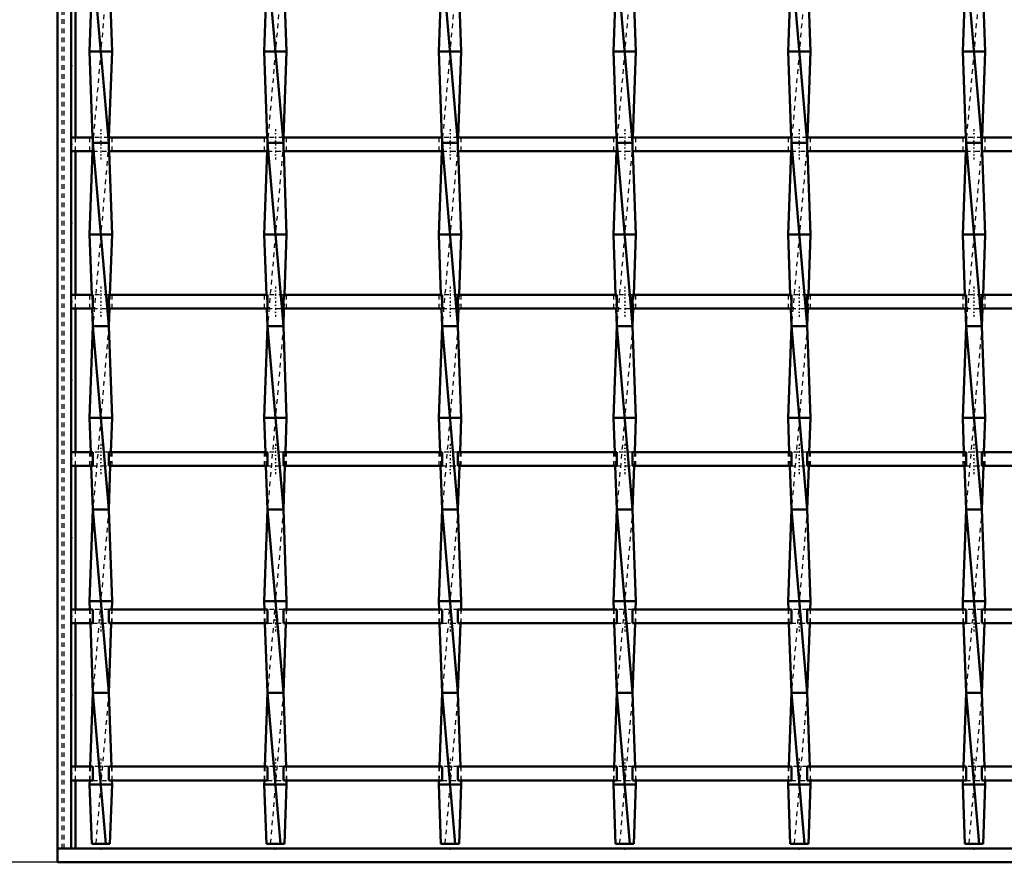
# Model space of a CAD drawing. Header units: millimetres. Extents: x -1015 to 657, y -500 to 954.
# Tile 2 of 30: x -608 to -393, y -500 to -316. Entities that reach past the tile are written whole.
import ezdxf

# ---------------------------------------------------------------- set-up
doc = ezdxf.new("R2010")
doc.units = ezdxf.units.MM
doc.linetypes.add('Center', pattern=[1.5, 0.45, -0.5, 0.05, -0.5])
doc.linetypes.add('Dashed', pattern=[2, 1, -1])
for name, color, linetype, lineweight in [('2d ConnectionPoints', 7, 'Continuous', 50), ('AM_0', 7, 'Continuous', 50), ('AM_5', 3, 'Continuous', 25), ('AM_7', 7, 'Center', 25), ('AM_9', 6, 'Dashed', 25)]:
    doc.layers.add(name, color=color, linetype=linetype, lineweight=lineweight)
doc.dimstyles.new('ISO-25', dxfattribs={"dimtxt": 2.5, "dimasz": 2.5, "dimexe": 1.25, "dimexo": 0.625, "dimtad": 1, "dimtxsty": 'Standard', "dimcen": 2.5, "dimadec": 0, "dimazin": 0, "dimtfac": 1, "dimtmove": 0, "dimatfit": 3, "dimfxl": 1, "dimarcsym": 0})

# ---------------------------------------------------------------- blocks, each defined once
blk = doc.blocks.new('2_deenganh4otd6iv0oao3841nc________0_in_LSSP33034383111200100035010_4')
at = {"layer": 'AM_0'}
for p, q in [((-600, -497), (-600, -500)), ((600, -497), (-600, -497)), ((600, -500), (-600, -500))]:
    blk.add_line(p, q, dxfattribs=at)
blk = doc.blocks.new('3_2iv7sswl9wwm44mzfjfok6h7a________0_in_LSSP33034383111200100035010_4')
at = {"layer": 'AM_0'}
for p, q in [((-592.28, -303), (-588.82, -343)), ((-592.55, -310.47), (-593, -323)), ((-588.55, -310.47), (-588.1, -323)), ((-588.1, -323), (-593, -323)), ((-593, -323), (-592.33, -341.8)), ((-588.1, -323), (-588.77, -341.8)), ((-588.82, -343), (-592.28, -343)), ((-592.28, -343), (-588.82, -383)), ((-592.35, -344.8), (-593, -363)), ((-588.75, -344.8), (-588.1, -363)), ((-588.1, -363), (-593, -363)), ((-593, -363), (-592.53, -376.13)), ((-588.1, -363), (-588.57, -376.13)), ((-592.42, -379.13), (-592.28, -383)), ((-588.68, -379.13), (-588.82, -383)), ((-592.28, -383), (-593, -403)), ((-592.28, -383), (-588.82, -423)), ((-588.82, -383), (-592.28, -383)), ((-588.82, -383), (-588.1, -403)), ((-593, -403), (-592.73, -410.46)), ((-588.1, -403), (-593, -403)), ((-588.1, -403), (-588.37, -410.46)), ((-592.62, -413.46), (-592.28, -423)), ((-588.48, -413.46), (-588.82, -423)), ((-592.28, -423), (-593, -443)), ((-592.28, -423), (-588.82, -463)), ((-588.82, -423), (-592.28, -423)), ((-588.82, -423), (-588.1, -443)), ((-588.1, -443), (-593, -443)), ((-593, -443), (-592.94, -444.79)), ((-588.1, -443), (-588.16, -444.79)), ((-592.83, -447.79), (-592.28, -463)), ((-588.27, -447.79), (-588.82, -463)), ((-592.28, -463), (-592.86, -479.12)), ((-592.28, -463), (-589.42, -496)), ((-588.82, -463), (-592.28, -463)), ((-588.82, -463), (-588.24, -479.12)), ((-592.97, -482.12), (-593, -483)), ((-593, -483), (-592.53, -496)), ((-588.1, -483), (-593, -483)), ((-588.1, -483), (-588.57, -496)), ((-588.13, -482.12), (-588.1, -483)), ((-592.53, -496), (-588.57, -496))]:
    blk.add_line(p, q, dxfattribs=at)
at = {"layer": 'AM_9'}
for p, q in [((-588.82, -303), (-592.28, -343)), ((-592.28, -343), (-592.35, -344.8)), ((-592.33, -341.8), (-592.28, -343)), ((-588.82, -343), (-592.28, -383)), ((-588.77, -341.8), (-588.82, -343)), ((-588.82, -343), (-588.75, -344.8)), ((-592.53, -376.13), (-592.42, -379.13)), ((-588.57, -376.13), (-588.68, -379.13)), ((-588.82, -383), (-592.28, -423)), ((-592.73, -410.46), (-592.62, -413.46)), ((-588.37, -410.46), (-588.48, -413.46)), ((-588.82, -423), (-592.28, -463)), ((-592.94, -444.79), (-592.83, -447.79)), ((-588.16, -444.79), (-588.27, -447.79)), ((-588.82, -463), (-591.68, -496)), ((-592.86, -479.12), (-592.97, -482.12)), ((-588.24, -479.12), (-588.13, -482.12))]:
    blk.add_line(p, q, dxfattribs=at)
blk = doc.blocks.new('4_xfgg9zmyljo1wkld54bxq45wo________0_in_LSSP33034383111200100035010_4')
at = {"layer": 'AM_0'}
for p, q in [((-554.18, -303), (-550.72, -343)), ((-554.45, -310.47), (-554.9, -323)), ((-550.45, -310.47), (-550, -323)), ((-550, -323), (-554.9, -323)), ((-554.9, -323), (-554.23, -341.8)), ((-550, -323), (-550.67, -341.8)), ((-554.18, -343), (-550.72, -383)), ((-550.72, -343), (-554.18, -343)), ((-554.25, -344.8), (-554.9, -363)), ((-550.65, -344.8), (-550, -363)), ((-554.9, -363), (-554.43, -376.13)), ((-550, -363), (-554.9, -363)), ((-550, -363), (-550.47, -376.13)), ((-554.32, -379.13), (-554.18, -383)), ((-550.58, -379.13), (-550.72, -383)), ((-554.18, -383), (-554.9, -403)), ((-554.18, -383), (-550.72, -423)), ((-550.72, -383), (-554.18, -383)), ((-550.72, -383), (-550, -403)), ((-554.9, -403), (-554.63, -410.46)), ((-550, -403), (-554.9, -403)), ((-550, -403), (-550.27, -410.46)), ((-554.52, -413.46), (-554.18, -423)), ((-550.38, -413.46), (-550.72, -423)), ((-554.18, -423), (-554.9, -443)), ((-554.18, -423), (-550.72, -463)), ((-550.72, -423), (-554.18, -423)), ((-550.72, -423), (-550, -443)), ((-550, -443), (-554.9, -443)), ((-554.9, -443), (-554.84, -444.79)), ((-550, -443), (-550.06, -444.79)), ((-554.73, -447.79), (-554.18, -463)), ((-550.17, -447.79), (-550.72, -463)), ((-554.18, -463), (-554.76, -479.12)), ((-554.18, -463), (-551.32, -496)), ((-550.72, -463), (-554.18, -463)), ((-550.72, -463), (-550.14, -479.12)), ((-554.87, -482.12), (-554.9, -483)), ((-554.9, -483), (-554.43, -496)), ((-550, -483), (-554.9, -483)), ((-550, -483), (-550.47, -496)), ((-550.03, -482.12), (-550, -483)), ((-554.43, -496), (-550.47, -496))]:
    blk.add_line(p, q, dxfattribs=at)
at = {"layer": 'AM_9'}
for p, q in [((-550.72, -303), (-554.18, -343)), ((-554.18, -343), (-554.25, -344.8)), ((-554.23, -341.8), (-554.18, -343)), ((-550.72, -343), (-554.18, -383)), ((-550.67, -341.8), (-550.72, -343)), ((-550.72, -343), (-550.65, -344.8)), ((-554.43, -376.13), (-554.32, -379.13)), ((-550.47, -376.13), (-550.58, -379.13)), ((-550.72, -383), (-554.18, -423)), ((-554.63, -410.46), (-554.52, -413.46)), ((-550.27, -410.46), (-550.38, -413.46)), ((-550.72, -423), (-554.18, -463)), ((-554.84, -444.79), (-554.73, -447.79)), ((-550.06, -444.79), (-550.17, -447.79)), ((-550.72, -463), (-553.58, -496)), ((-554.76, -479.12), (-554.87, -482.12)), ((-550.14, -479.12), (-550.03, -482.12))]:
    blk.add_line(p, q, dxfattribs=at)
blk = doc.blocks.new('5_gzeerrkoog3n626ke7mp7ls4r________0_in_LSSP33034383111200100035010_4')
at = {"layer": 'AM_0'}
for p, q in [((-516.08, -303), (-512.62, -343)), ((-516.35, -310.47), (-516.8, -323)), ((-512.35, -310.47), (-511.9, -323)), ((-511.9, -323), (-516.8, -323)), ((-516.8, -323), (-516.13, -341.8)), ((-511.9, -323), (-512.57, -341.8)), ((-512.62, -343), (-516.08, -343)), ((-516.08, -343), (-512.62, -383)), ((-516.15, -344.8), (-516.8, -363)), ((-512.55, -344.8), (-511.9, -363)), ((-511.9, -363), (-516.8, -363)), ((-516.8, -363), (-516.33, -376.13)), ((-511.9, -363), (-512.37, -376.13)), ((-516.22, -379.13), (-516.08, -383)), ((-512.48, -379.13), (-512.62, -383)), ((-516.08, -383), (-516.8, -403)), ((-516.08, -383), (-512.62, -423)), ((-512.62, -383), (-516.08, -383)), ((-512.62, -383), (-511.9, -403)), ((-516.8, -403), (-516.53, -410.46)), ((-511.9, -403), (-516.8, -403)), ((-511.9, -403), (-512.17, -410.46)), ((-516.42, -413.46), (-516.08, -423)), ((-512.28, -413.46), (-512.62, -423)), ((-516.08, -423), (-516.8, -443)), ((-516.08, -423), (-512.62, -463)), ((-512.62, -423), (-516.08, -423)), ((-512.62, -423), (-511.9, -443)), ((-516.8, -443), (-516.74, -444.79)), ((-511.9, -443), (-516.8, -443)), ((-511.9, -443), (-511.96, -444.79)), ((-516.63, -447.79), (-516.08, -463)), ((-512.07, -447.79), (-512.62, -463)), ((-516.08, -463), (-516.66, -479.12)), ((-516.08, -463), (-513.22, -496)), ((-512.62, -463), (-516.08, -463)), ((-512.62, -463), (-512.04, -479.12)), ((-516.77, -482.12), (-516.8, -483)), ((-516.8, -483), (-516.33, -496)), ((-511.9, -483), (-516.8, -483)), ((-511.9, -483), (-512.37, -496)), ((-511.93, -482.12), (-511.9, -483)), ((-516.33, -496), (-512.37, -496))]:
    blk.add_line(p, q, dxfattribs=at)
at = {"layer": 'AM_9'}
for p, q in [((-512.62, -303), (-516.08, -343)), ((-516.08, -343), (-516.15, -344.8)), ((-516.13, -341.8), (-516.08, -343)), ((-512.62, -343), (-516.08, -383)), ((-512.57, -341.8), (-512.62, -343)), ((-512.62, -343), (-512.55, -344.8)), ((-516.33, -376.13), (-516.22, -379.13)), ((-512.37, -376.13), (-512.48, -379.13)), ((-512.62, -383), (-516.08, -423)), ((-516.53, -410.46), (-516.42, -413.46)), ((-512.17, -410.46), (-512.28, -413.46)), ((-512.62, -423), (-516.08, -463)), ((-516.74, -444.79), (-516.63, -447.79)), ((-511.96, -444.79), (-512.07, -447.79)), ((-512.62, -463), (-515.48, -496)), ((-516.66, -479.12), (-516.77, -482.12)), ((-512.04, -479.12), (-511.93, -482.12))]:
    blk.add_line(p, q, dxfattribs=at)
blk = doc.blocks.new('6_rpvnax6nkei0qz1wy4u1xobee________0_in_LSSP33034383111200100035010_4')
at = {"layer": 'AM_0'}
for p, q in [((-477.98, -303), (-474.52, -343)), ((-478.25, -310.47), (-478.7, -323)), ((-474.25, -310.47), (-473.8, -323)), ((-473.8, -323), (-478.7, -323)), ((-478.7, -323), (-478.03, -341.8)), ((-473.8, -323), (-474.47, -341.8)), ((-474.52, -343), (-477.98, -343)), ((-477.98, -343), (-474.52, -383)), ((-478.05, -344.8), (-478.7, -363)), ((-474.45, -344.8), (-473.8, -363)), ((-478.7, -363), (-478.23, -376.13)), ((-473.8, -363), (-478.7, -363)), ((-473.8, -363), (-474.27, -376.13)), ((-478.12, -379.13), (-477.98, -383)), ((-474.38, -379.13), (-474.52, -383)), ((-477.98, -383), (-478.7, -403)), ((-477.98, -383), (-474.52, -423)), ((-474.52, -383), (-477.98, -383)), ((-474.52, -383), (-473.8, -403)), ((-473.8, -403), (-478.7, -403)), ((-478.7, -403), (-478.43, -410.46)), ((-473.8, -403), (-474.07, -410.46)), ((-478.32, -413.46), (-477.98, -423)), ((-474.18, -413.46), (-474.52, -423)), ((-477.98, -423), (-478.7, -443)), ((-477.98, -423), (-474.52, -463)), ((-474.52, -423), (-477.98, -423)), ((-474.52, -423), (-473.8, -443)), ((-478.7, -443), (-478.64, -444.79)), ((-473.8, -443), (-478.7, -443)), ((-473.8, -443), (-473.86, -444.79)), ((-478.53, -447.79), (-477.98, -463)), ((-473.97, -447.79), (-474.52, -463)), ((-477.98, -463), (-478.56, -479.12)), ((-477.98, -463), (-475.12, -496)), ((-474.52, -463), (-477.98, -463)), ((-474.52, -463), (-473.94, -479.12)), ((-478.67, -482.12), (-478.7, -483)), ((-478.7, -483), (-478.23, -496)), ((-473.8, -483), (-478.7, -483)), ((-473.8, -483), (-474.27, -496)), ((-473.83, -482.12), (-473.8, -483)), ((-478.23, -496), (-474.27, -496))]:
    blk.add_line(p, q, dxfattribs=at)
at = {"layer": 'AM_9'}
for p, q in [((-474.52, -303), (-477.98, -343)), ((-477.98, -343), (-478.05, -344.8)), ((-478.03, -341.8), (-477.98, -343)), ((-474.52, -343), (-477.98, -383)), ((-474.47, -341.8), (-474.52, -343)), ((-474.52, -343), (-474.45, -344.8)), ((-478.23, -376.13), (-478.12, -379.13)), ((-474.27, -376.13), (-474.38, -379.13)), ((-474.52, -383), (-477.98, -423)), ((-478.43, -410.46), (-478.32, -413.46)), ((-474.07, -410.46), (-474.18, -413.46)), ((-474.52, -423), (-477.98, -463)), ((-478.64, -444.79), (-478.53, -447.79)), ((-473.86, -444.79), (-473.97, -447.79)), ((-474.52, -463), (-477.38, -496)), ((-478.56, -479.12), (-478.67, -482.12)), ((-473.94, -479.12), (-473.83, -482.12))]:
    blk.add_line(p, q, dxfattribs=at)
blk = doc.blocks.new('7_dkspi0kkgpd9omv0czdl04myn________0_in_LSSP33034383111200100035010_4')
at = {"layer": 'AM_0'}
for p, q in [((-439.88, -303), (-436.42, -343)), ((-440.15, -310.47), (-440.6, -323)), ((-436.15, -310.47), (-435.7, -323)), ((-435.7, -323), (-440.6, -323)), ((-440.6, -323), (-439.93, -341.8)), ((-435.7, -323), (-436.37, -341.8)), ((-436.42, -343), (-439.88, -343)), ((-439.88, -343), (-436.42, -383)), ((-439.95, -344.8), (-440.6, -363)), ((-436.35, -344.8), (-435.7, -363)), ((-435.7, -363), (-440.6, -363)), ((-440.6, -363), (-440.13, -376.13)), ((-435.7, -363), (-436.17, -376.13)), ((-440.02, -379.13), (-439.88, -383)), ((-436.28, -379.13), (-436.42, -383)), ((-439.88, -383), (-440.6, -403)), ((-439.88, -383), (-436.42, -423)), ((-436.42, -383), (-439.88, -383)), ((-436.42, -383), (-435.7, -403)), ((-435.7, -403), (-440.6, -403)), ((-440.6, -403), (-440.33, -410.46)), ((-435.7, -403), (-435.97, -410.46)), ((-440.22, -413.46), (-439.88, -423)), ((-436.08, -413.46), (-436.42, -423)), ((-439.88, -423), (-440.6, -443)), ((-439.88, -423), (-436.42, -463)), ((-436.42, -423), (-439.88, -423)), ((-436.42, -423), (-435.7, -443)), ((-440.6, -443), (-440.54, -444.79)), ((-435.7, -443), (-440.6, -443)), ((-435.7, -443), (-435.76, -444.79)), ((-440.43, -447.79), (-439.88, -463)), ((-435.87, -447.79), (-436.42, -463)), ((-439.88, -463), (-440.46, -479.12)), ((-439.88, -463), (-437.02, -496)), ((-436.42, -463), (-439.88, -463)), ((-436.42, -463), (-435.84, -479.12)), ((-440.57, -482.12), (-440.6, -483)), ((-435.7, -483), (-440.6, -483)), ((-440.6, -483), (-440.13, -496)), ((-435.7, -483), (-436.17, -496)), ((-435.73, -482.12), (-435.7, -483)), ((-440.13, -496), (-436.17, -496))]:
    blk.add_line(p, q, dxfattribs=at)
at = {"layer": 'AM_9'}
for p, q in [((-436.42, -303), (-439.88, -343)), ((-439.88, -343), (-439.95, -344.8)), ((-439.93, -341.8), (-439.88, -343)), ((-436.42, -343), (-439.88, -383)), ((-436.37, -341.8), (-436.42, -343)), ((-436.42, -343), (-436.35, -344.8)), ((-440.13, -376.13), (-440.02, -379.13)), ((-436.17, -376.13), (-436.28, -379.13)), ((-436.42, -383), (-439.88, -423)), ((-440.33, -410.46), (-440.22, -413.46)), ((-435.97, -410.46), (-436.08, -413.46)), ((-436.42, -423), (-439.88, -463)), ((-440.54, -444.79), (-440.43, -447.79)), ((-435.76, -444.79), (-435.87, -447.79)), ((-436.42, -463), (-439.28, -496)), ((-440.46, -479.12), (-440.57, -482.12)), ((-435.84, -479.12), (-435.73, -482.12))]:
    blk.add_line(p, q, dxfattribs=at)
blk = doc.blocks.new('8_ihf0dxlywuxfn6zjxpvdxdpnr________0_in_LSSP33034383111200100035010_4')
at = {"layer": 'AM_0'}
for p, q in [((-401.78, -303), (-398.32, -343)), ((-402.05, -310.47), (-402.5, -323)), ((-398.05, -310.47), (-397.6, -323)), ((-397.6, -323), (-402.5, -323)), ((-402.5, -323), (-401.83, -341.8)), ((-397.6, -323), (-398.27, -341.8)), ((-398.32, -343), (-401.78, -343)), ((-401.78, -343), (-398.32, -383)), ((-401.85, -344.8), (-402.5, -363)), ((-398.25, -344.8), (-397.6, -363)), ((-397.6, -363), (-402.5, -363)), ((-402.5, -363), (-402.03, -376.13)), ((-397.6, -363), (-398.07, -376.13)), ((-401.92, -379.13), (-401.78, -383)), ((-398.18, -379.13), (-398.32, -383)), ((-401.78, -383), (-402.5, -403)), ((-401.78, -383), (-398.32, -423)), ((-398.32, -383), (-401.78, -383)), ((-398.32, -383), (-397.6, -403)), ((-397.6, -403), (-402.5, -403)), ((-402.5, -403), (-402.23, -410.46)), ((-397.6, -403), (-397.87, -410.46)), ((-402.12, -413.46), (-401.78, -423)), ((-397.98, -413.46), (-398.32, -423)), ((-401.78, -423), (-402.5, -443)), ((-401.78, -423), (-398.32, -463)), ((-398.32, -423), (-401.78, -423)), ((-398.32, -423), (-397.6, -443)), ((-402.5, -443), (-402.44, -444.79)), ((-397.6, -443), (-402.5, -443)), ((-397.6, -443), (-397.66, -444.79)), ((-402.33, -447.79), (-401.78, -463)), ((-397.77, -447.79), (-398.32, -463)), ((-401.78, -463), (-402.36, -479.12)), ((-401.78, -463), (-398.92, -496)), ((-398.32, -463), (-401.78, -463)), ((-398.32, -463), (-397.74, -479.12)), ((-402.47, -482.12), (-402.5, -483)), ((-402.5, -483), (-402.03, -496)), ((-397.6, -483), (-402.5, -483)), ((-397.6, -483), (-398.07, -496)), ((-397.63, -482.12), (-397.6, -483)), ((-402.03, -496), (-398.07, -496))]:
    blk.add_line(p, q, dxfattribs=at)
at = {"layer": 'AM_9'}
for p, q in [((-398.32, -303), (-401.78, -343)), ((-401.78, -343), (-401.85, -344.8)), ((-401.83, -341.8), (-401.78, -343)), ((-398.32, -343), (-401.78, -383)), ((-398.27, -341.8), (-398.32, -343)), ((-398.32, -343), (-398.25, -344.8)), ((-402.03, -376.13), (-401.92, -379.13)), ((-398.07, -376.13), (-398.18, -379.13)), ((-398.32, -383), (-401.78, -423)), ((-402.23, -410.46), (-402.12, -413.46)), ((-397.87, -410.46), (-397.98, -413.46)), ((-398.32, -423), (-401.78, -463)), ((-402.44, -444.79), (-402.33, -447.79)), ((-397.66, -444.79), (-397.77, -447.79)), ((-398.32, -463), (-401.18, -496)), ((-402.36, -479.12), (-402.47, -482.12)), ((-397.74, -479.12), (-397.63, -482.12))]:
    blk.add_line(p, q, dxfattribs=at)
blk = doc.blocks.new('36_q96uvfva92rwqoov73geck3hi________0_in_LSSP33034383111200100035010_4')
at = {"layer": 'AM_0'}
for p, q in [((-592.28, -479.12), (-597, -479.12)), ((-597, -479.12), (-597, -482.12)), ((-592.28, -479.12), (-592.28, -482.12)), ((-554.18, -479.12), (-588.82, -479.12)), ((-588.82, -482.12), (-588.82, -479.12)), ((-554.18, -479.12), (-554.18, -482.12)), ((-516.08, -479.12), (-550.72, -479.12)), ((-550.72, -482.12), (-550.72, -479.12)), ((-516.08, -479.12), (-516.08, -482.12)), ((-477.98, -479.12), (-512.62, -479.12)), ((-512.62, -482.12), (-512.62, -479.12)), ((-477.98, -479.12), (-477.98, -482.12)), ((-439.88, -479.12), (-474.52, -479.12)), ((-474.52, -482.12), (-474.52, -479.12)), ((-439.88, -479.12), (-439.88, -482.12)), ((-401.78, -479.12), (-436.42, -479.12)), ((-436.42, -482.12), (-436.42, -479.12)), ((-401.78, -479.12), (-401.78, -482.12)), ((-363.68, -479.12), (-398.32, -479.12)), ((-398.32, -482.12), (-398.32, -479.12)), ((-592.28, -482.12), (-597, -482.12)), ((-554.18, -482.12), (-588.82, -482.12)), ((-516.08, -482.12), (-550.72, -482.12)), ((-477.98, -482.12), (-512.62, -482.12)), ((-439.88, -482.12), (-474.52, -482.12)), ((-401.78, -482.12), (-436.42, -482.12)), ((-363.68, -482.12), (-398.32, -482.12))]:
    blk.add_line(p, q, dxfattribs=at)
at = {"layer": 'AM_7'}
for p, q in [((-590.55, -477.32), (-590.55, -483.92)), ((-552.45, -477.32), (-552.45, -483.92)), ((-514.35, -477.32), (-514.35, -483.92)), ((-476.25, -477.32), (-476.25, -483.92)), ((-438.15, -477.32), (-438.15, -483.92)), ((-400.05, -477.32), (-400.05, -483.92))]:
    blk.add_line(p, q, dxfattribs=at)
at = {"layer": 'AM_9'}
for p, q in [((-593, -479.12), (-593, -482.12)), ((-588.82, -479.12), (-592.28, -479.12)), ((-588.1, -482.12), (-588.1, -479.12)), ((-554.9, -479.12), (-554.9, -482.12)), ((-550.72, -479.12), (-554.18, -479.12)), ((-550, -482.12), (-550, -479.12)), ((-516.8, -479.12), (-516.8, -482.12)), ((-512.62, -479.12), (-516.08, -479.12)), ((-511.9, -482.12), (-511.9, -479.12)), ((-478.7, -479.12), (-478.7, -482.12)), ((-474.52, -479.12), (-477.98, -479.12)), ((-473.8, -482.12), (-473.8, -479.12)), ((-440.6, -479.12), (-440.6, -482.12)), ((-436.42, -479.12), (-439.88, -479.12)), ((-435.7, -482.12), (-435.7, -479.12)), ((-402.5, -479.12), (-402.5, -482.12)), ((-398.32, -479.12), (-401.78, -479.12)), ((-397.6, -482.12), (-397.6, -479.12)), ((-592.28, -482.12), (-588.82, -482.12)), ((-554.18, -482.12), (-550.72, -482.12)), ((-516.08, -482.12), (-512.62, -482.12)), ((-477.98, -482.12), (-474.52, -482.12)), ((-439.88, -482.12), (-436.42, -482.12)), ((-401.78, -482.12), (-398.32, -482.12))]:
    blk.add_line(p, q, dxfattribs=at)
blk = doc.blocks.new('37_48n0yg8v6eavy7l9wnjz8nxuc________0_in_LSSP33034383111200100035010_4')
at = {"layer": 'AM_0'}
for p, q in [((-592.28, -444.79), (-597, -444.79)), ((-597, -444.79), (-597, -447.79)), ((-592.28, -444.79), (-592.28, -447.79)), ((-554.18, -444.79), (-588.82, -444.79)), ((-588.82, -447.79), (-588.82, -444.79)), ((-554.18, -444.79), (-554.18, -447.79)), ((-516.08, -444.79), (-550.72, -444.79)), ((-550.72, -447.79), (-550.72, -444.79)), ((-516.08, -444.79), (-516.08, -447.79)), ((-477.98, -444.79), (-512.62, -444.79)), ((-512.62, -447.79), (-512.62, -444.79)), ((-477.98, -444.79), (-477.98, -447.79)), ((-439.88, -444.79), (-474.52, -444.79)), ((-474.52, -447.79), (-474.52, -444.79)), ((-439.88, -444.79), (-439.88, -447.79)), ((-401.78, -444.79), (-436.42, -444.79)), ((-436.42, -447.79), (-436.42, -444.79)), ((-401.78, -444.79), (-401.78, -447.79)), ((-363.68, -444.79), (-398.32, -444.79)), ((-398.32, -447.79), (-398.32, -444.79)), ((-592.28, -447.79), (-597, -447.79)), ((-554.18, -447.79), (-588.82, -447.79)), ((-516.08, -447.79), (-550.72, -447.79)), ((-477.98, -447.79), (-512.62, -447.79)), ((-439.88, -447.79), (-474.52, -447.79)), ((-401.78, -447.79), (-436.42, -447.79)), ((-363.68, -447.79), (-398.32, -447.79))]:
    blk.add_line(p, q, dxfattribs=at)
at = {"layer": 'AM_7'}
for p, q in [((-590.55, -442.99), (-590.55, -449.59)), ((-552.45, -442.99), (-552.45, -449.59)), ((-514.35, -442.99), (-514.35, -449.59)), ((-476.25, -442.99), (-476.25, -449.59)), ((-438.15, -442.99), (-438.15, -449.59)), ((-400.05, -442.99), (-400.05, -449.59))]:
    blk.add_line(p, q, dxfattribs=at)
at = {"layer": 'AM_9'}
for p, q in [((-593, -444.79), (-593, -447.79)), ((-588.82, -444.79), (-592.28, -444.79)), ((-588.1, -447.79), (-588.1, -444.79)), ((-554.9, -444.79), (-554.9, -447.79)), ((-550.72, -444.79), (-554.18, -444.79)), ((-550, -447.79), (-550, -444.79)), ((-516.8, -444.79), (-516.8, -447.79)), ((-512.62, -444.79), (-516.08, -444.79)), ((-511.9, -447.79), (-511.9, -444.79)), ((-478.7, -444.79), (-478.7, -447.79)), ((-474.52, -444.79), (-477.98, -444.79)), ((-473.8, -447.79), (-473.8, -444.79)), ((-440.6, -444.79), (-440.6, -447.79)), ((-436.42, -444.79), (-439.88, -444.79)), ((-435.7, -447.79), (-435.7, -444.79)), ((-402.5, -444.79), (-402.5, -447.79)), ((-398.32, -444.79), (-401.78, -444.79)), ((-397.6, -447.79), (-397.6, -444.79)), ((-592.28, -447.79), (-588.82, -447.79)), ((-554.18, -447.79), (-550.72, -447.79)), ((-516.08, -447.79), (-512.62, -447.79)), ((-477.98, -447.79), (-474.52, -447.79)), ((-439.88, -447.79), (-436.42, -447.79)), ((-401.78, -447.79), (-398.32, -447.79))]:
    blk.add_line(p, q, dxfattribs=at)
blk = doc.blocks.new('38_5sazd96kl3sf4hubnmobki3wc________0_in_LSSP33034383111200100035010_4')
at = {"layer": 'AM_0'}
for p, q in [((-592.28, -410.46), (-597, -410.46)), ((-597, -410.46), (-597, -413.46)), ((-592.28, -410.46), (-592.28, -413.46)), ((-588.82, -413.46), (-588.82, -410.46)), ((-554.18, -410.46), (-588.82, -410.46)), ((-554.18, -410.46), (-554.18, -413.46)), ((-516.08, -410.46), (-550.72, -410.46)), ((-550.72, -413.46), (-550.72, -410.46)), ((-516.08, -410.46), (-516.08, -413.46)), ((-477.98, -410.46), (-512.62, -410.46)), ((-512.62, -413.46), (-512.62, -410.46)), ((-477.98, -410.46), (-477.98, -413.46)), ((-439.88, -410.46), (-474.52, -410.46)), ((-474.52, -413.46), (-474.52, -410.46)), ((-439.88, -410.46), (-439.88, -413.46)), ((-401.78, -410.46), (-436.42, -410.46)), ((-436.42, -413.46), (-436.42, -410.46)), ((-401.78, -410.46), (-401.78, -413.46)), ((-363.68, -410.46), (-398.32, -410.46)), ((-398.32, -413.46), (-398.32, -410.46)), ((-592.28, -413.46), (-597, -413.46)), ((-554.18, -413.46), (-588.82, -413.46)), ((-516.08, -413.46), (-550.72, -413.46)), ((-477.98, -413.46), (-512.62, -413.46)), ((-439.88, -413.46), (-474.52, -413.46)), ((-401.78, -413.46), (-436.42, -413.46)), ((-363.68, -413.46), (-398.32, -413.46))]:
    blk.add_line(p, q, dxfattribs=at)
at = {"layer": 'AM_7'}
for p, q in [((-590.55, -408.66), (-590.55, -415.26)), ((-552.45, -408.66), (-552.45, -415.26)), ((-514.35, -408.66), (-514.35, -415.26)), ((-476.25, -408.66), (-476.25, -415.26)), ((-438.15, -408.66), (-438.15, -415.26)), ((-400.05, -408.66), (-400.05, -415.26))]:
    blk.add_line(p, q, dxfattribs=at)
at = {"layer": 'AM_9'}
for p, q in [((-593, -410.46), (-593, -413.46)), ((-588.82, -410.46), (-592.28, -410.46)), ((-588.1, -413.46), (-588.1, -410.46)), ((-554.9, -410.46), (-554.9, -413.46)), ((-550.72, -410.46), (-554.18, -410.46)), ((-550, -413.46), (-550, -410.46)), ((-516.8, -410.46), (-516.8, -413.46)), ((-512.62, -410.46), (-516.08, -410.46)), ((-511.9, -413.46), (-511.9, -410.46)), ((-478.7, -410.46), (-478.7, -413.46)), ((-474.52, -410.46), (-477.98, -410.46)), ((-473.8, -413.46), (-473.8, -410.46)), ((-440.6, -410.46), (-440.6, -413.46)), ((-436.42, -410.46), (-439.88, -410.46)), ((-435.7, -413.46), (-435.7, -410.46)), ((-402.5, -410.46), (-402.5, -413.46)), ((-398.32, -410.46), (-401.78, -410.46)), ((-397.6, -413.46), (-397.6, -410.46)), ((-592.28, -413.46), (-588.82, -413.46)), ((-554.18, -413.46), (-550.72, -413.46)), ((-516.08, -413.46), (-512.62, -413.46)), ((-477.98, -413.46), (-474.52, -413.46)), ((-439.88, -413.46), (-436.42, -413.46)), ((-401.78, -413.46), (-398.32, -413.46))]:
    blk.add_line(p, q, dxfattribs=at)
blk = doc.blocks.new('39_0r1t7jrhbxaydvwg2k6tza9cn________0_in_LSSP33034383111200100035010_4')
at = {"layer": 'AM_0'}
for p, q in [((-592.28, -376.13), (-597, -376.13)), ((-597, -376.13), (-597, -379.13)), ((-592.28, -376.13), (-592.28, -379.13)), ((-588.82, -379.13), (-588.82, -376.13)), ((-554.18, -376.13), (-588.82, -376.13)), ((-554.18, -376.13), (-554.18, -379.13)), ((-516.08, -376.13), (-550.72, -376.13)), ((-550.72, -379.13), (-550.72, -376.13)), ((-516.08, -376.13), (-516.08, -379.13)), ((-512.62, -379.13), (-512.62, -376.13)), ((-477.98, -376.13), (-512.62, -376.13)), ((-477.98, -376.13), (-477.98, -379.13)), ((-439.88, -376.13), (-474.52, -376.13)), ((-474.52, -379.13), (-474.52, -376.13)), ((-439.88, -376.13), (-439.88, -379.13)), ((-401.78, -376.13), (-436.42, -376.13)), ((-436.42, -379.13), (-436.42, -376.13)), ((-401.78, -376.13), (-401.78, -379.13)), ((-363.68, -376.13), (-398.32, -376.13)), ((-398.32, -379.13), (-398.32, -376.13)), ((-592.28, -379.13), (-597, -379.13)), ((-554.18, -379.13), (-588.82, -379.13)), ((-516.08, -379.13), (-550.72, -379.13)), ((-477.98, -379.13), (-512.62, -379.13)), ((-439.88, -379.13), (-474.52, -379.13)), ((-401.78, -379.13), (-436.42, -379.13)), ((-363.68, -379.13), (-398.32, -379.13))]:
    blk.add_line(p, q, dxfattribs=at)
at = {"layer": 'AM_7'}
for p, q in [((-590.55, -374.33), (-590.55, -380.93)), ((-552.45, -374.33), (-552.45, -380.93)), ((-514.35, -374.33), (-514.35, -380.93)), ((-476.25, -374.33), (-476.25, -380.93)), ((-438.15, -374.33), (-438.15, -380.93)), ((-400.05, -374.33), (-400.05, -380.93))]:
    blk.add_line(p, q, dxfattribs=at)
at = {"layer": 'AM_9'}
for p, q in [((-593, -376.13), (-593, -379.13)), ((-588.82, -376.13), (-592.28, -376.13)), ((-588.1, -379.13), (-588.1, -376.13)), ((-554.9, -376.13), (-554.9, -379.13)), ((-550.72, -376.13), (-554.18, -376.13)), ((-550, -379.13), (-550, -376.13)), ((-516.8, -376.13), (-516.8, -379.13)), ((-512.62, -376.13), (-516.08, -376.13)), ((-511.9, -379.13), (-511.9, -376.13)), ((-478.7, -376.13), (-478.7, -379.13)), ((-474.52, -376.13), (-477.98, -376.13)), ((-473.8, -379.13), (-473.8, -376.13)), ((-440.6, -376.13), (-440.6, -379.13)), ((-436.42, -376.13), (-439.88, -376.13)), ((-435.7, -379.13), (-435.7, -376.13)), ((-402.5, -376.13), (-402.5, -379.13)), ((-398.32, -376.13), (-401.78, -376.13)), ((-397.6, -379.13), (-397.6, -376.13)), ((-592.28, -379.13), (-588.82, -379.13)), ((-554.18, -379.13), (-550.72, -379.13)), ((-516.08, -379.13), (-512.62, -379.13)), ((-477.98, -379.13), (-474.52, -379.13)), ((-439.88, -379.13), (-436.42, -379.13)), ((-401.78, -379.13), (-398.32, -379.13))]:
    blk.add_line(p, q, dxfattribs=at)
blk = doc.blocks.new('40_q2adfjdij060219h4fe0sbt8s________0_in_LSSP33034383111200100035010_4')
at = {"layer": 'AM_0'}
for p, q in [((-592.28, -341.8), (-597, -341.8)), ((-597, -341.8), (-597, -344.8)), ((-592.28, -341.8), (-592.28, -344.8)), ((-554.18, -341.8), (-588.82, -341.8)), ((-588.82, -344.8), (-588.82, -341.8)), ((-554.18, -341.8), (-554.18, -344.8)), ((-516.08, -341.8), (-550.72, -341.8)), ((-550.72, -344.8), (-550.72, -341.8)), ((-516.08, -341.8), (-516.08, -344.8)), ((-512.62, -344.8), (-512.62, -341.8)), ((-477.98, -341.8), (-512.62, -341.8)), ((-477.98, -341.8), (-477.98, -344.8)), ((-439.88, -341.8), (-474.52, -341.8)), ((-474.52, -344.8), (-474.52, -341.8)), ((-439.88, -341.8), (-439.88, -344.8)), ((-401.78, -341.8), (-436.42, -341.8)), ((-436.42, -344.8), (-436.42, -341.8)), ((-401.78, -341.8), (-401.78, -344.8)), ((-363.68, -341.8), (-398.32, -341.8)), ((-398.32, -344.8), (-398.32, -341.8)), ((-592.28, -344.8), (-597, -344.8)), ((-554.18, -344.8), (-588.82, -344.8)), ((-516.08, -344.8), (-550.72, -344.8)), ((-477.98, -344.8), (-512.62, -344.8)), ((-439.88, -344.8), (-474.52, -344.8)), ((-401.78, -344.8), (-436.42, -344.8)), ((-363.68, -344.8), (-398.32, -344.8))]:
    blk.add_line(p, q, dxfattribs=at)
at = {"layer": 'AM_7'}
for p, q in [((-590.55, -340), (-590.55, -346.6)), ((-552.45, -340), (-552.45, -346.6)), ((-514.35, -340), (-514.35, -346.6)), ((-476.25, -340), (-476.25, -346.6)), ((-438.15, -340), (-438.15, -346.6)), ((-400.05, -340), (-400.05, -346.6))]:
    blk.add_line(p, q, dxfattribs=at)
at = {"layer": 'AM_9'}
for p, q in [((-593, -341.8), (-593, -344.8)), ((-588.82, -341.8), (-592.28, -341.8)), ((-588.1, -344.8), (-588.1, -341.8)), ((-554.9, -341.8), (-554.9, -344.8)), ((-550.72, -341.8), (-554.18, -341.8)), ((-550, -344.8), (-550, -341.8)), ((-516.8, -341.8), (-516.8, -344.8)), ((-512.62, -341.8), (-516.08, -341.8)), ((-511.9, -344.8), (-511.9, -341.8)), ((-478.7, -341.8), (-478.7, -344.8)), ((-474.52, -341.8), (-477.98, -341.8)), ((-473.8, -344.8), (-473.8, -341.8)), ((-440.6, -341.8), (-440.6, -344.8)), ((-436.42, -341.8), (-439.88, -341.8)), ((-435.7, -344.8), (-435.7, -341.8)), ((-402.5, -341.8), (-402.5, -344.8)), ((-398.32, -341.8), (-401.78, -341.8)), ((-397.6, -344.8), (-397.6, -341.8)), ((-592.28, -344.8), (-588.82, -344.8)), ((-554.18, -344.8), (-550.72, -344.8)), ((-516.08, -344.8), (-512.62, -344.8)), ((-477.98, -344.8), (-474.52, -344.8)), ((-439.88, -344.8), (-436.42, -344.8)), ((-401.78, -344.8), (-398.32, -344.8))]:
    blk.add_line(p, q, dxfattribs=at)
blk = doc.blocks.new('65_ucmuf8klf3txg487ooiiu0t7c________0_in_LSSP33034383111200100035010_4')
at = {"layer": 'AM_0'}
for p, q in [((-600, -497), (-600, 497)), ((-597, -497), (-597, 497)), ((-596.05, -341.8), (-596.05, -310.47)), ((-596.05, -376.13), (-596.05, -344.8)), ((-596.05, -410.46), (-596.05, -379.13)), ((-596.05, -444.79), (-596.05, -413.46)), ((-596.05, -479.12), (-596.05, -447.79)), ((-596.05, -497), (-596.05, -482.12)), ((-597, -497), (-600, -497))]:
    blk.add_line(p, q, dxfattribs=at)
at = {"layer": 'AM_9'}
for p, q in [((-598.99, -497), (-598.99, 497)), ((-598.55, -497), (-598.55, 497)), ((-596.05, -344.8), (-596.05, -341.8)), ((-596.05, -379.13), (-596.05, -376.13)), ((-596.05, -413.46), (-596.05, -410.46)), ((-596.05, -447.79), (-596.05, -444.79)), ((-596.05, -482.12), (-596.05, -479.12))]:
    blk.add_line(p, q, dxfattribs=at)
blk = doc.blocks.new('*D66')
at = {"layer": 'AM_5', "color": 0, "lineweight": -2}
for p, q in [((-600, 500), (-864, 500)), ((-864, 452), (-864, 250.72)), ((-864, -452), (-864, -250.72)), ((-600, -500), (-864, -500))]:
    blk.add_line(p, q, dxfattribs=at)
at = {"layer": 'AM_5', "color": 0}
for points in [[(-856, 452), (-872, 452), (-864, 500)], [(-872, -452), (-856, -452), (-864, -500)]]:
    blk.add_solid(points, dxfattribs=at)
at = {"layer": 'Defpoints', "color": 0}
for p in [(-600, 500), (-864, -500), (-600, -500)]:
    blk.add_point(p, dxfattribs=at)
at = {"layer": 'AM_5', "color": 0, "insert": (-864, 0), "char_height": 48, "attachment_point": 5, "rotation": 90}
blk.add_mtext('B = 1000 mm', dxfattribs=at)

msp = doc.modelspace()

# ---------------------------------------------------------------- linework, layer by layer
at = {"layer": '2d ConnectionPoints'}
for p in [(-597, -326.135), (-597, -343.3), (-597, -343.3), (-597, -360.465), (-597, -377.63), (-597, -377.63), (-597, -394.795), (-597, -411.96), (-597, -411.96), (-597, -429.125), (-597, -446.29), (-597, -446.29), (-597, -463.455), (-597, -480.62), (-597, -480.62), (-590.55, -497), (-552.45, -497), (-514.35, -497), (-476.25, -497), (-438.15, -497), (-400.05, -497)]:
    msp.add_point(p, dxfattribs=at)

# ---------------------------------------------------------------- block references
for name in ['65_ucmuf8klf3txg487ooiiu0t7c________0_in_LSSP33034383111200100035010_4', '3_2iv7sswl9wwm44mzfjfok6h7a________0_in_LSSP33034383111200100035010_4', '4_xfgg9zmyljo1wkld54bxq45wo________0_in_LSSP33034383111200100035010_4', '5_gzeerrkoog3n626ke7mp7ls4r________0_in_LSSP33034383111200100035010_4', '6_rpvnax6nkei0qz1wy4u1xobee________0_in_LSSP33034383111200100035010_4', '7_dkspi0kkgpd9omv0czdl04myn________0_in_LSSP33034383111200100035010_4', '8_ihf0dxlywuxfn6zjxpvdxdpnr________0_in_LSSP33034383111200100035010_4', '40_q2adfjdij060219h4fe0sbt8s________0_in_LSSP33034383111200100035010_4', '39_0r1t7jrhbxaydvwg2k6tza9cn________0_in_LSSP33034383111200100035010_4', '38_5sazd96kl3sf4hubnmobki3wc________0_in_LSSP33034383111200100035010_4', '37_48n0yg8v6eavy7l9wnjz8nxuc________0_in_LSSP33034383111200100035010_4', '36_q96uvfva92rwqoov73geck3hi________0_in_LSSP33034383111200100035010_4', '2_deenganh4otd6iv0oao3841nc________0_in_LSSP33034383111200100035010_4']:
    msp.add_blockref(name, (0, 0))

# ---------------------------------------------------------------- dimensions: what is measured, and where the dimension line sits
at = {"layer": 'AM_5'}
dim = msp.add_linear_dim(base=(-864, -500), p1=(-600, 500), p2=(-600, -500), angle=90, text='B = 1000 mm', dimstyle='ISO-25', override={"dimtxt": 48, "dimasz": 48, "dimexe": 0, "dimexo": 0, "dimgap": 14.4}, dxfattribs=at)
dim.commit()
dim.dimension.update_dxf_attribs({"geometry": '*D66', "text_midpoint": (-864, 0), "dimtype": 160, "text_rotation": 90})

doc.saveas('drawing.dxf')
